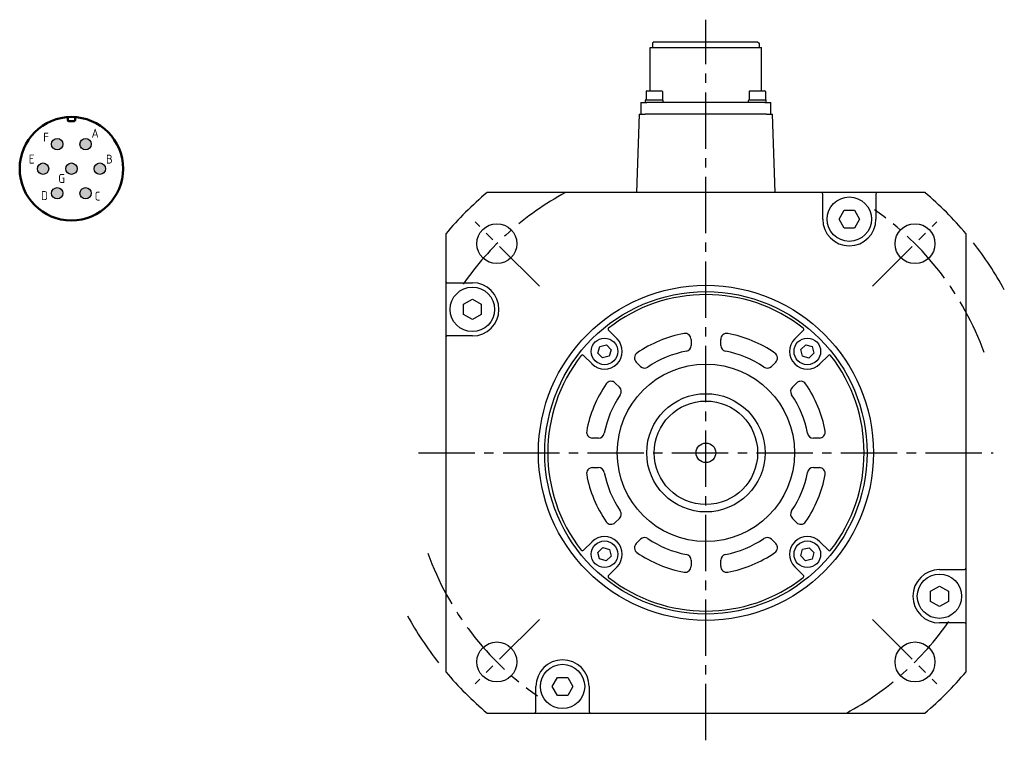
# Model space of a CAD drawing. Header units: millimetres. Extents: x 45099 to 46082, y 16820 to 17064.
# Tile 1 of 2: x 45099 to 45432, y 16820 to 17064. Entities that reach past the tile are written whole.
import ezdxf

# ---------------------------------------------------------------- set-up
doc = ezdxf.new("R2010")
doc.units = ezdxf.units.MM
doc.linetypes.add('CENTER2', pattern=[28.575, 19.05, -3.175, 3.175, -3.175])
doc.layers.add('2', color=2, linetype='Continuous')
doc.layers.add('Center', color=1, linetype='CENTER2')
doc.layers.add('可見 (ISO)', color=7, linetype='Continuous', lineweight=50)
doc.styles.add('Dimemsions', font='isocp.shx', dxfattribs={"bigfont": 'chineset.shx'})

msp = doc.modelspace()

# ---------------------------------------------------------------- hatches: boundary and pattern name
h = msp.add_hatch(color=256)
h.paths.add_polyline_path([(45113.13, 17021.88, 1), (45109.28, 17021.88, 1)])
h.paths.add_polyline_path([(45118.88, 17021.88, 1), (45122.73, 17021.88, 1)])
h.paths.add_polyline_path([(45117.93, 17013.57, 1), (45114.08, 17013.57, 1)])
h.paths.add_polyline_path([(45123.68, 17013.57, 1), (45127.53, 17013.57, 1)])
h.paths.add_polyline_path([(45118.88, 17005.26, 1), (45122.73, 17005.26, 1)])
h.paths.add_polyline_path([(45109.28, 17005.26, 1), (45113.13, 17005.26, 1)])
h.paths.add_polyline_path([(45108.33, 17013.57, 1), (45104.48, 17013.57, 1)])

# ---------------------------------------------------------------- linework, layer by layer
for p, q in [((45313.08, 17056.51), (45312.58, 17056.01)), ((45312.58, 17056.01), (45312.58, 17054.51)), ((45313.08, 17056.51), (45348.08, 17056.51)), ((45348.08, 17056.51), (45348.58, 17056.01)), ((45348.58, 17056.01), (45348.58, 17054.51)), ((45311.73, 17054.51), (45349.43, 17054.51)), ((45311.73, 17039.86), (45311.73, 17054.51)), ((45349.43, 17039.86), (45349.43, 17054.51)), ((45310.37, 17039.66), (45310.37, 17036.86)), ((45310.57, 17039.86), (45315.67, 17039.86)), ((45315.87, 17039.66), (45315.87, 17036.86)), ((45345.29, 17039.66), (45345.29, 17036.86)), ((45345.49, 17039.86), (45350.59, 17039.86)), ((45350.79, 17039.66), (45350.79, 17036.86)), ((45308.58, 17036.01), (45310.58, 17036.01)), ((45308.58, 17036.01), (45308.58, 17032.01)), ((45310.12, 17036.21), (45310.12, 17036.66)), ((45310.32, 17036.86), (45315.92, 17036.86)), ((45350.58, 17036.01), (45310.58, 17036.01)), ((45316.12, 17036.21), (45316.12, 17036.66)), ((45345.04, 17036.21), (45345.04, 17036.66)), ((45345.24, 17036.86), (45350.84, 17036.86)), ((45350.58, 17036.01), (45352.58, 17036.01)), ((45351.04, 17036.21), (45351.04, 17036.66)), ((45352.58, 17032.01), (45352.58, 17036.01)), ((45308.08, 17032.01), (45307.15, 17005.51)), ((45308.08, 17032.01), (45310.08, 17032.01)), ((45351.08, 17032.01), (45310.08, 17032.01)), ((45351.08, 17032.01), (45353.08, 17032.01)), ((45354.01, 17005.51), (45353.08, 17032.01)), ((45369.61, 17005.51), (45256.58, 17005.51)), ((45388.61, 17005.51), (45369.61, 17005.51)), ((45370.11, 16996.51), (45370.11, 17005.01)), ((45388.11, 17005.01), (45388.11, 16996.51)), ((45404.65, 17005.51), (45388.61, 17005.51)), ((45375.65, 16996.51), (45377.38, 16999.51)), ((45377.38, 16999.51), (45380.85, 16999.51)), ((45380.85, 16999.51), (45382.58, 16996.51)), ((45377.38, 16993.51), (45375.65, 16996.51)), ((45382.58, 16996.51), (45380.85, 16993.51)), ((45242.61, 16991.54), (45242.61, 16975.51)), ((45380.85, 16993.51), (45377.38, 16993.51)), ((45418.61, 16878.51), (45418.61, 16991.54)), ((45242.61, 16975.51), (45242.61, 16956.51)), ((45243.11, 16975.01), (45251.61, 16975.01)), ((45248.61, 16967.74), (45251.61, 16969.47)), ((45251.61, 16969.47), (45254.61, 16967.74)), ((45248.61, 16964.28), (45248.61, 16967.74)), ((45254.61, 16967.74), (45254.61, 16964.28)), ((45251.61, 16962.55), (45248.61, 16964.28)), ((45254.61, 16964.28), (45251.61, 16962.55)), ((45297.66, 16958.95), (45300.56, 16956.05)), ((45360.67, 16956.05), (45363.57, 16958.95)), ((45242.61, 16956.51), (45242.61, 16843.48)), ((45251.61, 16957.01), (45243.11, 16957.01)), ((45325.61, 16955.88), (45325.61, 16953.84)), ((45335.61, 16953.84), (45335.61, 16955.88)), ((45294.08, 16951.25), (45294.72, 16953.47)), ((45294.72, 16953.47), (45296.96, 16954.02)), ((45296.96, 16954.02), (45298.56, 16952.36)), ((45298.56, 16952.36), (45297.92, 16950.14)), ((45362.69, 16952.44), (45364.35, 16954.05)), ((45363.25, 16950.2), (45362.69, 16952.44)), ((45364.35, 16954.05), (45366.57, 16953.41)), ((45366.57, 16953.41), (45367.13, 16951.16)), ((45292.08, 16947.56), (45289.18, 16950.46)), ((45295.68, 16949.59), (45294.08, 16951.25)), ((45297.92, 16950.14), (45295.68, 16949.59)), ((45308.46, 16946.74), (45307.02, 16948.17)), ((45354.21, 16948.17), (45352.77, 16946.74)), ((45365.47, 16949.56), (45363.25, 16950.2)), ((45367.13, 16951.16), (45365.47, 16949.56)), ((45372.05, 16950.46), (45369.15, 16947.56)), ((45299.95, 16941.1), (45301.39, 16939.66)), ((45359.84, 16939.66), (45361.28, 16941.1)), ((45294.28, 16922.51), (45292.25, 16922.51)), ((45368.98, 16922.51), (45366.95, 16922.51)), ((45292.25, 16912.51), (45294.28, 16912.51)), ((45366.95, 16912.51), (45368.98, 16912.51)), ((45301.39, 16895.35), (45299.95, 16893.92)), ((45361.28, 16893.92), (45359.84, 16895.35)), ((45307.02, 16886.84), (45308.46, 16888.28)), ((45352.77, 16888.28), (45354.21, 16886.84)), ((45289.18, 16884.56), (45292.08, 16887.46)), ((45294.1, 16883.85), (45295.76, 16885.46)), ((45295.76, 16885.46), (45297.98, 16884.82)), ((45297.98, 16884.82), (45298.54, 16882.58)), ((45362.67, 16882.66), (45363.31, 16884.88)), ((45363.31, 16884.88), (45365.55, 16885.43)), ((45365.55, 16885.43), (45367.15, 16883.77)), ((45369.15, 16887.46), (45372.05, 16884.56)), ((45294.66, 16881.61), (45294.1, 16883.85)), ((45296.88, 16880.97), (45294.66, 16881.61)), ((45298.54, 16882.58), (45296.88, 16880.97)), ((45364.27, 16881), (45362.67, 16882.66)), ((45366.51, 16881.55), (45364.27, 16881)), ((45367.15, 16883.77), (45366.51, 16881.55)), ((45300.56, 16878.97), (45297.66, 16876.07)), ((45325.61, 16881.18), (45325.61, 16879.14)), ((45335.61, 16879.14), (45335.61, 16881.18)), ((45363.57, 16876.07), (45360.67, 16878.97)), ((45418.61, 16859.51), (45418.61, 16878.51)), ((45409.61, 16878.01), (45418.11, 16878.01)), ((45406.61, 16870.74), (45409.61, 16872.47)), ((45409.61, 16872.47), (45412.61, 16870.74)), ((45406.61, 16867.28), (45406.61, 16870.74)), ((45412.61, 16870.74), (45412.61, 16867.28)), ((45409.61, 16865.55), (45406.61, 16867.28)), ((45412.61, 16867.28), (45409.61, 16865.55)), ((45418.11, 16860.01), (45409.61, 16860.01)), ((45418.61, 16843.48), (45418.61, 16859.51)), ((45278.65, 16838.51), (45280.38, 16841.51)), ((45280.38, 16841.51), (45283.85, 16841.51)), ((45283.85, 16841.51), (45285.58, 16838.51)), ((45273.11, 16830.01), (45273.11, 16838.51)), ((45280.38, 16835.51), (45278.65, 16838.51)), ((45285.58, 16838.51), (45283.85, 16835.51)), ((45291.11, 16838.51), (45291.11, 16830.01)), ((45283.85, 16835.51), (45280.38, 16835.51)), ((45256.58, 16829.51), (45272.61, 16829.51)), ((45272.61, 16829.51), (45291.61, 16829.51)), ((45291.61, 16829.51), (45404.65, 16829.51))]:
    msp.add_line(p, q)
for centre, radius in [((45111.2, 17021.88), 1.93), ((45120.8, 17021.88), 1.93), ((45106.4, 17013.57), 1.93), ((45116, 17013.57), 1.93), ((45125.6, 17013.57), 1.93), ((45111.2, 17005.26), 1.93), ((45120.8, 17005.26), 1.93), ((45379.11, 16996.51), 7.5), ((45259.9, 16988.22), 6.75), ((45401.33, 16988.22), 6.75), ((45251.61, 16966.01), 7.5), ((45330.61, 16917.51), 56.65), ((45330.61, 16917.51), 54.5), ((45296.32, 16951.8), 4.5), ((45364.91, 16951.8), 4.5), ((45330.61, 16917.51), 30), ((45330.61, 16917.51), 20), ((45330.61, 16917.51), 17.5), ((45330.61, 16917.51), 3.32), ((45296.32, 16883.21), 4.5), ((45364.91, 16883.21), 4.5), ((45409.61, 16869.01), 7.5), ((45259.9, 16846.8), 6.75), ((45401.33, 16846.8), 6.75), ((45282.11, 16838.51), 7.5)]:
    msp.add_circle(centre, radius)
for centre, radius, start, end in [((45310.57, 17039.66), 0.2, 90, 180), ((45315.67, 17039.66), 0.2, 0, 90), ((45345.49, 17039.66), 0.2, 90, 180), ((45350.59, 17039.66), 0.2, 0, 90), ((45310.32, 17036.66), 0.2, 90, 180), ((45310.32, 17036.21), 0.2, 180, 270), ((45315.92, 17036.66), 0.2, 0, 90), ((45315.92, 17036.21), 0.2, 270, 0), ((45345.24, 17036.66), 0.2, 90, 180), ((45345.24, 17036.21), 0.2, 180, 270), ((45350.84, 17036.66), 0.2, 0, 90), ((45350.84, 17036.21), 0.2, 270, 0), ((45330.61, 16917.51), 115, 130.0737, 139.9263), ((45369.61, 17005.01), 0.5, 0, 90), ((45388.61, 17005.01), 0.5, 90, 180), ((45330.61, 16917.51), 115, 40.0737, 49.9263), ((45379.11, 16996.51), 9, 180, 0), ((45243.11, 16975.51), 0.5, 180, 270), ((45251.61, 16966.01), 9, 270, 90), ((45330.61, 16917.51), 53.5, 52.0446, 127.9554), ((45298.02, 16959.3), 0.5, 127.9554, 225), ((45363.21, 16959.3), 0.5, 315, 52.0446), ((45243.11, 16956.51), 0.5, 90, 180), ((45296.32, 16951.8), 6, 225, 45), ((45330.61, 16917.51), 41, 100.3399, 124.6601), ((45323.61, 16955.88), 2, 0, 100.3399), ((45337.61, 16955.88), 2, 79.6601, 180), ((45330.61, 16917.51), 41, 55.3399, 79.6601), ((45364.91, 16951.8), 6, 135, 315), ((45330.61, 16917.51), 35, 100.9055, 124.0945), ((45323.61, 16953.84), 2, 280.9055, 0), ((45337.61, 16953.84), 2, 180, 259.0945), ((45330.61, 16917.51), 35, 55.9055, 79.0945), ((45330.61, 16917.51), 53.5, 142.0446, 217.9554), ((45288.82, 16950.11), 0.5, 45, 142.0446), ((45308.44, 16949.59), 2, 124.6601, 225), ((45352.79, 16949.59), 2, 315, 55.3399), ((45372.4, 16950.11), 0.5, 37.9554, 135), ((45330.61, 16917.51), 53.5, 322.0446, 37.9554), ((45309.87, 16948.15), 2, 225, 304.0945), ((45351.36, 16948.15), 2, 235.9055, 315), ((45298.54, 16939.69), 2, 45, 145.3399), ((45362.69, 16939.69), 2, 34.6601, 135), ((45330.61, 16917.51), 41, 145.3399, 169.6601), ((45299.97, 16938.25), 2, 325.9055, 45), ((45361.26, 16938.25), 2, 135, 214.0945), ((45330.61, 16917.51), 41, 10.3399, 34.6601), ((45330.61, 16917.51), 35, 145.9055, 169.0945), ((45330.61, 16917.51), 35, 10.9055, 34.0945), ((45292.25, 16924.51), 2, 169.6601, 270), ((45368.98, 16924.51), 2, 270, 10.3399), ((45294.28, 16924.51), 2, 270, 349.0945), ((45366.95, 16924.51), 2, 190.9055, 270), ((45292.25, 16910.51), 2, 90, 190.3399), ((45294.28, 16910.51), 2, 10.9055, 90), ((45366.95, 16910.51), 2, 90, 169.0945), ((45368.98, 16910.51), 2, 349.6601, 90), ((45330.61, 16917.51), 41, 190.3399, 214.6601), ((45330.61, 16917.51), 35, 190.9055, 214.0945), ((45330.61, 16917.51), 35, 325.9055, 349.0945), ((45330.61, 16917.51), 41, 325.3399, 349.6601), ((45299.97, 16896.77), 2, 315, 34.0945), ((45361.26, 16896.77), 2, 145.9055, 225), ((45298.54, 16895.33), 2, 214.6601, 315), ((45362.69, 16895.33), 2, 225, 325.3399), ((45296.32, 16883.21), 6, 315, 135), ((45309.87, 16886.87), 2, 55.9055, 135), ((45330.61, 16917.51), 35, 235.9055, 259.0945), ((45330.61, 16917.51), 35, 280.9055, 304.0945), ((45351.36, 16886.87), 2, 45, 124.0945), ((45364.91, 16883.21), 6, 45, 225), ((45308.44, 16885.43), 2, 135, 235.3399), ((45352.79, 16885.43), 2, 304.6601, 45), ((45288.82, 16884.91), 0.5, 217.9554, 315), ((45330.61, 16917.51), 41, 235.3399, 259.6601), ((45323.61, 16881.18), 2, 0, 79.0945), ((45337.61, 16881.18), 2, 100.9055, 180), ((45330.61, 16917.51), 41, 280.3399, 304.6601), ((45372.4, 16884.91), 0.5, 225, 322.0446), ((45323.61, 16879.14), 2, 259.6601, 0), ((45337.61, 16879.14), 2, 180, 280.3399), ((45418.11, 16878.51), 0.5, 270, 0), ((45298.02, 16875.72), 0.5, 135, 232.0446), ((45330.61, 16917.51), 53.5, 232.0446, 307.9554), ((45363.21, 16875.72), 0.5, 307.9554, 45), ((45409.61, 16869.01), 9, 90, 270), ((45418.11, 16859.51), 0.5, 0, 90), ((45282.11, 16838.51), 9, 0, 180), ((45330.61, 16917.51), 115, 220.0737, 229.9263), ((45330.61, 16917.51), 115, 310.0737, 319.9263), ((45272.61, 16830.01), 0.5, 270, 0), ((45291.61, 16830.01), 0.5, 180, 270)]:
    msp.add_arc(centre, radius, start, end)
at = {"layer": 'Center'}
for p, q in [((45330.62, 16820.31), (45330.62, 17063.95)), ((45274.3, 16973.83), (45252.52, 16995.6)), ((45386.94, 16973.83), (45408.71, 16995.6)), ((45233.41, 16917.51), (45427.81, 16917.51)), ((45274.3, 16861.19), (45252.52, 16839.42)), ((45386.94, 16861.19), (45408.71, 16839.42))]:
    msp.add_line(p, q, dxfattribs=at)
for radius, start, end in [(100, 118.3576, 145.2498), (100, 19.8011, 55.2498), (115, 28.6505, 38.145), (100, 199.8011, 235.2498), (115, 208.6505, 218.145), (100, 298.3576, 325.2498)]:
    msp.add_arc((45330.62, 16917.51), radius, start, end, dxfattribs=at)
at = {"layer": '可見 (ISO)'}
for p, q in [((45114.8, 17029.98), (45114.8, 17031.03)), ((45116.89, 17029.66), (45115.12, 17029.66)), ((45117.21, 17031.03), (45117.21, 17029.98))]:
    msp.add_line(p, q, dxfattribs=at)
msp.add_circle((45116, 17013.57), 17.5, dxfattribs=at)
for centre, start, end in [((45115.12, 17029.98), 180, 270), ((45116.89, 17029.98), 270, 0)]:
    msp.add_arc(centre, 0.321, start, end, dxfattribs=at)

# ---------------------------------------------------------------- texts
at = {"layer": '2', "char_height": 3, "width": 1.3199, "attachment_point": 3, "style": 'Dimemsions'}
for s, insert in [('F', (45108.41, 17025.73)), ('A', (45125.23, 17027.07)), ('E', (45103.51, 17018.32)), ('B', (45129.99, 17018.31)), ('G', (45113.85, 17011.77)), ('D', (45108.07, 17005.98)), ('C', (45125.81, 17005.81))]:
    msp.add_mtext(s, dxfattribs=dict(at, insert=insert))

doc.saveas('drawing.dxf')
